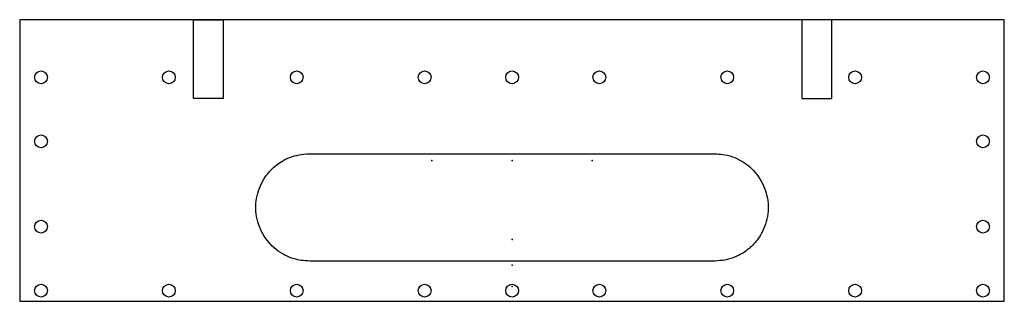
# Model space of a CAD drawing. Header units: centimetres. Extents: x -11.6 to 11.6, y -3.3 to 3.3.
import ezdxf

# ---------------------------------------------------------------- set-up
doc = ezdxf.new("R2010")
doc.units = ezdxf.units.CM
doc.header["$MEASUREMENT"] = 0
for name, color, linetype in [('Frontdraw v1_0', 7, 'Continuous'), ('Frontdraw v1_Front-Back v25_Sketch1', 7, 'Continuous'), ('Frontdraw v1_Front-Back v25_Sketch2', 7, 'Continuous'), ('Frontdraw v1_Front-Back v25_Sketch3', 7, 'Continuous')]:
    doc.layers.add(name, color=color, linetype=linetype)

msp = doc.modelspace()

# ---------------------------------------------------------------- linework, layer by layer
at = {"layer": 'Frontdraw v1_0'}
for p in [(-1.878, 0), (-1.878, 0), (0, 0), (0, 0, -3.1), (0, 0, -2.6), (0, 0, -2.6), (0, 0, -3.1), (0, 0, -2.6), (0, 0, -3.1), (0, 0, -3.1), (0, 0), (0, 0, -2.6), (0, 0), (0, 0, -3.1), (1.878, 0), (1.878, 0), (0, -1.85), (0, -2.45), (0, -2.95), (0, -2.95)]:
    msp.add_point(p, dxfattribs=at)
at = {"layer": 'Frontdraw v1_Front-Back v25_Sketch1'}
for p, q in [((-11.55, 3.3), (-11.55, -3.3)), ((11.55, 3.3), (-11.55, 3.3)), ((11.55, -3.3), (11.55, 3.3)), ((-11.55, -3.3), (11.55, -3.3))]:
    msp.add_line(p, q, dxfattribs=at)
msp.add_point((0, 0), dxfattribs=at)
msp.add_point((0, 0), dxfattribs=at)
at = {"layer": 'Frontdraw v1_Front-Back v25_Sketch2'}
for p, q in [((-11.55, 3.3), (-11.55, -3.3)), ((11.55, 3.3), (-11.55, 3.3)), ((-7.474, 3.3), (-6.774, 3.3)), ((-7.474, 1.45), (-7.474, 3.3)), ((-6.774, 3.3), (-6.774, 1.45)), ((7.5, 3.3), (6.8, 3.3)), ((6.8, 3.3), (6.8, 1.45)), ((7.5, 1.45), (7.5, 3.3)), ((11.55, -3.3), (11.55, 3.3)), ((-6.774, 1.45), (-7.474, 1.45)), ((6.8, 1.45), (7.5, 1.45)), ((-4.15, 0.16), (4.15, 0.16)), ((4.15, -2.36), (-4.15, -2.36)), ((-11.55, -3.3), (11.55, -3.3))]:
    msp.add_line(p, q, dxfattribs=at)
for points, knots in [([(-5.38, -0.009), (-5.311, 0.031), (-5.239, 0.064), (-5.012, 0.14), (-4.871, 0.154), (-4.639, 0.159), (-4.53, 0.16), (-4.331, 0.16), (-4.241, 0.16), (-4.15, 0.16)], [0, 0, 0, 0, 0.238955, 0.238955, 0.715123, 0.715123, 0.886692, 0.886692, 1.029918, 1.029918, 1.029918, 1.029918]), ([(4.15, 0.16), (4.257, 0.16), (4.364, 0.16), (4.706, 0.159), (4.83, 0.156), (5.006, 0.132), (5.083, 0.117), (5.244, 0.062), (5.313, 0.03), (5.38, -0.009)], [0, 0, 0, 0, 0.320597, 0.320597, 1.027329, 1.027329, 1.385105, 1.385105, 1.681176, 1.681176, 1.681176, 1.681176]), ([(-5.38, -2.191), (-5.522, -2.109), (-5.647, -2), (-5.848, -1.741), (-5.922, -1.592), (-6.009, -1.276), (-6.021, -1.111), (-5.981, -0.785), (-5.93, -0.628), (-5.794, -0.386), (-5.726, -0.295), (-5.568, -0.135), (-5.478, -0.065), (-5.38, -0.009)], [0.000006, 0.000006, 0.000006, 0.000006, 0.492228, 0.492228, 0.984456, 0.984456, 1.476684, 1.476684, 1.968912, 1.968912, 2.307571, 2.307571, 2.646224, 2.646224, 2.646224, 2.646224]), ([(5.38, -0.009), (5.522, -0.091), (5.647, -0.2), (5.847, -0.459), (5.921, -0.608), (6.008, -0.924), (6.021, -1.089), (5.981, -1.415), (5.929, -1.572), (5.794, -1.814), (5.726, -1.905), (5.567, -2.065), (5.478, -2.135), (5.38, -2.191)], [0.000006, 0.000006, 0.000006, 0.000006, 0.492228, 0.492228, 0.984456, 0.984456, 1.476684, 1.476684, 1.968912, 1.968912, 2.307571, 2.307571, 2.646224, 2.646224, 2.646224, 2.646224]), ([(-4.15, -2.36), (-4.254, -2.36), (-4.358, -2.36), (-4.697, -2.359), (-4.824, -2.357), (-5.001, -2.333), (-5.079, -2.319), (-5.243, -2.262), (-5.313, -2.23), (-5.38, -2.191)], [0, 0, 0, 0, 0.31226, 0.31226, 1.017528, 1.017528, 1.358177, 1.358177, 1.630523, 1.630523, 1.630523, 1.630523]), ([(5.38, -2.191), (5.311, -2.231), (5.238, -2.264), (5.012, -2.34), (4.871, -2.354), (4.643, -2.359), (4.534, -2.359), (4.334, -2.36), (4.242, -2.36), (4.15, -2.36)], [0, 0, 0, 0, 0.239633, 0.239633, 0.715391, 0.715391, 0.887633, 0.887633, 1.035141, 1.035141, 1.035141, 1.035141])]:
    msp.add_open_spline(points, degree=3, knots=knots, dxfattribs=at)
msp.add_point((0, 0), dxfattribs=at)
at = {"layer": 'Frontdraw v1_Front-Back v25_Sketch3'}
for p, q in [((11.55, 3.3), (-11.55, 3.3)), ((-11.55, 3.3), (-11.55, -3.3)), ((11.55, -3.3), (11.55, 3.3)), ((-4.15, 0.16), (4.15, 0.16)), ((4.15, -2.36), (-4.15, -2.36)), ((-11.55, -3.3), (11.55, -3.3))]:
    msp.add_line(p, q, dxfattribs=at)
for centre in [(-11.05, 1.95), (-8.05, 1.95), (-5.05, 1.95), (-2.05, 1.95), (0.003, 1.95), (2.05, 1.95), (5.05, 1.95), (8.05, 1.95), (11.05, 1.95), (-11.05, 0.45), (11.05, 0.45), (-11.05, -1.55), (11.05, -1.55), (-11.05, -3.05), (-8.05, -3.05), (-5.05, -3.05), (-2.05, -3.05), (0.003, -3.05), (2.05, -3.05), (5.05, -3.05), (8.05, -3.05), (11.05, -3.05)]:
    msp.add_circle(centre, 0.15, dxfattribs=at)
for points, knots in [([(-5.38, -0.009), (-5.311, 0.031), (-5.239, 0.064), (-5.012, 0.14), (-4.871, 0.154), (-4.639, 0.159), (-4.53, 0.16), (-4.331, 0.16), (-4.241, 0.16), (-4.15, 0.16)], [0, 0, 0, 0, 0.238955, 0.238955, 0.715123, 0.715123, 0.886692, 0.886692, 1.029918, 1.029918, 1.029918, 1.029918]), ([(4.15, 0.16), (4.257, 0.16), (4.364, 0.16), (4.706, 0.159), (4.83, 0.156), (5.006, 0.132), (5.083, 0.117), (5.244, 0.062), (5.313, 0.03), (5.38, -0.009)], [0, 0, 0, 0, 0.320597, 0.320597, 1.027329, 1.027329, 1.385105, 1.385105, 1.681176, 1.681176, 1.681176, 1.681176]), ([(-5.38, -2.191), (-5.522, -2.109), (-5.647, -2), (-5.848, -1.741), (-5.922, -1.592), (-6.009, -1.276), (-6.021, -1.111), (-5.981, -0.785), (-5.93, -0.628), (-5.794, -0.386), (-5.726, -0.295), (-5.568, -0.135), (-5.478, -0.065), (-5.38, -0.009)], [0.000006, 0.000006, 0.000006, 0.000006, 0.492228, 0.492228, 0.984456, 0.984456, 1.476684, 1.476684, 1.968912, 1.968912, 2.307571, 2.307571, 2.646224, 2.646224, 2.646224, 2.646224]), ([(5.38, -0.009), (5.522, -0.091), (5.647, -0.2), (5.847, -0.459), (5.921, -0.608), (6.008, -0.924), (6.021, -1.089), (5.981, -1.415), (5.929, -1.572), (5.794, -1.814), (5.726, -1.905), (5.567, -2.065), (5.478, -2.135), (5.38, -2.191)], [0.000006, 0.000006, 0.000006, 0.000006, 0.492228, 0.492228, 0.984456, 0.984456, 1.476684, 1.476684, 1.968912, 1.968912, 2.307571, 2.307571, 2.646224, 2.646224, 2.646224, 2.646224]), ([(-4.15, -2.36), (-4.254, -2.36), (-4.358, -2.36), (-4.697, -2.359), (-4.824, -2.357), (-5.001, -2.333), (-5.079, -2.319), (-5.243, -2.262), (-5.313, -2.23), (-5.38, -2.191)], [0, 0, 0, 0, 0.31226, 0.31226, 1.017528, 1.017528, 1.358177, 1.358177, 1.630523, 1.630523, 1.630523, 1.630523]), ([(5.38, -2.191), (5.311, -2.231), (5.238, -2.264), (5.012, -2.34), (4.871, -2.354), (4.643, -2.359), (4.534, -2.359), (4.334, -2.36), (4.242, -2.36), (4.15, -2.36)], [0, 0, 0, 0, 0.239633, 0.239633, 0.715391, 0.715391, 0.887633, 0.887633, 1.035141, 1.035141, 1.035141, 1.035141])]:
    msp.add_open_spline(points, degree=3, knots=knots, dxfattribs=at)
msp.add_point((0, 0), dxfattribs=at)

doc.saveas('drawing.dxf')
